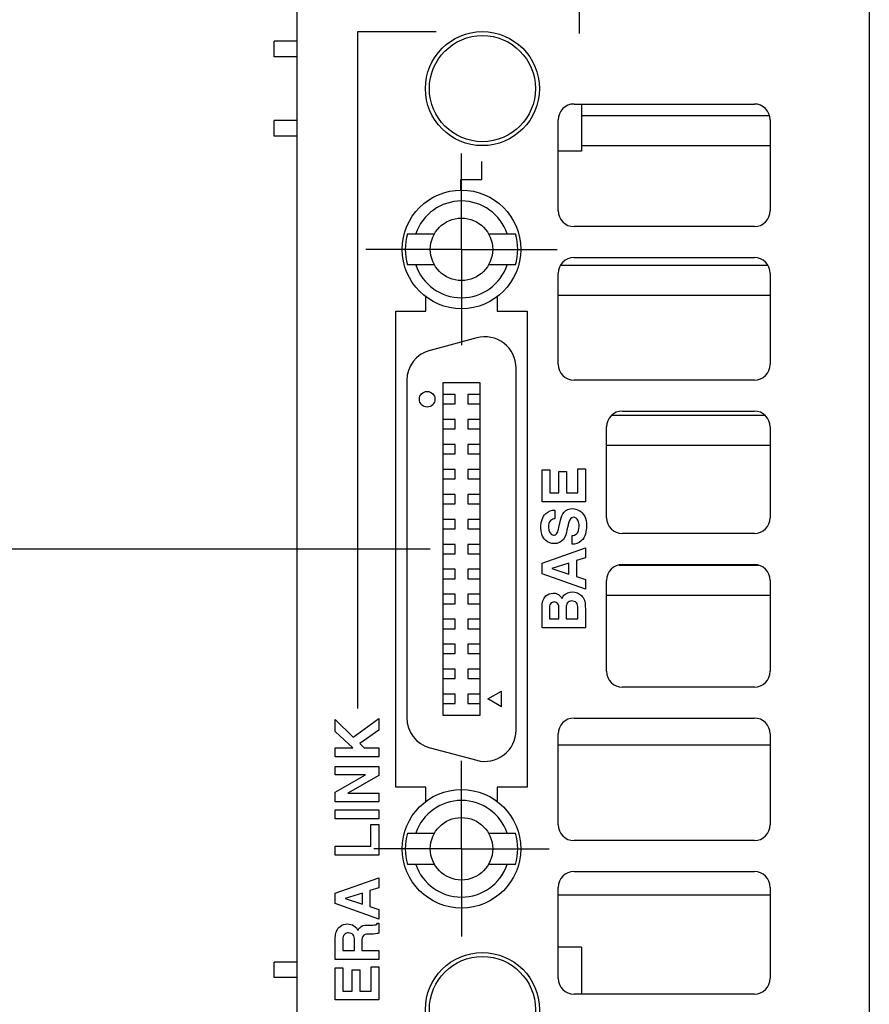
# Model space of a CAD drawing. Header units: inches. Extents: x 0 to 22, y 0 to 17.
# Tile 6 of 17: x 6.2 to 7.3, y 9.4 to 10.6. Entities that reach past the tile are written whole.
import ezdxf

# ---------------------------------------------------------------- set-up
doc = ezdxf.new("R2010")
doc.units = ezdxf.units.IN
doc.header["$LTSCALE"] = 1.21
doc.header["$MEASUREMENT"] = 0
doc.linetypes.add('CENTER', pattern=[0.6, 0.375, -0.075, 0.075, -0.075])
doc.layers.get('0').update_dxf_attribs({"linetype": 'CONTINUOUS'})
doc.layers.add('02___PRT_ALL_AXES', color=7, linetype='CONTINUOUS')
doc.layers.add('DIMENSIONS', color=7, linetype='CONTINUOUS')
doc.styles.get("Standard").update_dxf_attribs({"font": 'txt', "width": 0.8})
doc.dimstyles.new('DIMSTYLE_1', dxfattribs={"dimtxt": 0.125, "dimasz": 0.18, "dimexe": 0.125, "dimexo": 0.0625, "dimgap": 0.0625, "dimtad": 0, "dimtih": 1, "dimtoh": 1, "dimzin": 0, "dimdsep": 46, "dimtxsty": 'STANDARD', "dimblk": '_FILLED', "dimblk1": '_FILLED', "dimblk2": '_FILLED', "dimcen": 0.09, "dimazin": 0, "dimtp": 0.01, "dimtm": 0.01, "dimtfac": 1, "dimtofl": 0, "dimtmove": 0, "dimatfit": 3, "dimldrblk": '_FILLED', "dimfxl": 1, "dimtolj": 1, "dimtzin": 0, "dimarcsym": 0})
doc.dimstyles.new('DIMSTYLE_2', dxfattribs={"dimtxt": 0.125, "dimasz": 0.18, "dimexe": 0.125, "dimexo": 0.0625, "dimgap": 0.0625, "dimtad": 0, "dimtih": 1, "dimtoh": 1, "dimzin": 0, "dimdsep": 46, "dimtxsty": 'STANDARD', "dimblk": '_FILLED', "dimblk1": '_FILLED', "dimblk2": '_FILLED', "dimcen": 0.09, "dimazin": 0, "dimtp": 0.01, "dimtm": 0.01, "dimtfac": 1, "dimtofl": 0, "dimtmove": 0, "dimatfit": 3, "dimldrblk": '_FILLED', "dimfxl": 1, "dimtolj": 1, "dimtzin": 0, "dimarcsym": 0})

# ---------------------------------------------------------------- blocks, each defined once
blk = doc.blocks.new('_FILLED')
at = {"color": 0, "linetype": 'BYBLOCK'}
blk.add_solid([(0, 0), (-1, 0.1736), (-1, -0.1736)], dxfattribs=at)
blk = doc.blocks.new('*D0')
at = {"layer": 'DIMENSIONS', "color": 2, "linetype": 'CONTINUOUS'}
for p, q in [((6.3975, 12.2594), (3.8411, 12.2594)), ((3.9661, 12.2594), (3.9661, 10.2779)), ((3.9661, 8.0464), (3.9661, 9.8404)), ((6.668, 8.0464), (3.8411, 8.0464))]:
    blk.add_line(p, q, dxfattribs=at)
at = {"layer": 'DIMENSIONS', "color": 2, "linetype": 'CONTINUOUS', "xscale": 0.18, "yscale": 0.18, "zscale": 0.18}
for p, rotation in [((3.9661, 12.2594), 90), ((3.9661, 8.0464), 270)]:
    blk.add_blockref('_FILLED', p, dxfattribs=dict(at, rotation=rotation))
at = {"layer": 'DIMENSIONS', "color": 2, "linetype": 'CONTINUOUS', "insert": (3.9161, 10.2154), "char_height": 0.125, "width": 0.7, "attachment_point": 2, "line_spacing_factor": 0.9}
blk.add_mtext('107.01\\P[4.213]', dxfattribs=at)
blk = doc.blocks.new('*D6')
at = {"layer": 'DIMENSIONS', "color": 2, "linetype": 'CONTINUOUS'}
for p, q in [((6.3975, 12.2594), (5.6581, 12.2594)), ((5.7831, 12.2594), (5.7831, 11.2337)), ((5.7831, 9.958), (5.7831, 10.7962)), ((6.7559, 9.958), (5.6581, 9.958))]:
    blk.add_line(p, q, dxfattribs=at)
at = {"layer": 'DIMENSIONS', "color": 2, "linetype": 'CONTINUOUS', "xscale": 0.18, "yscale": 0.18, "zscale": 0.18}
for p, rotation in [((5.7831, 12.2594), 90), ((5.7831, 9.958), 270)]:
    blk.add_blockref('_FILLED', p, dxfattribs=dict(at, rotation=rotation))
at = {"layer": 'DIMENSIONS', "color": 2, "linetype": 'CONTINUOUS', "insert": (5.6831, 11.1712), "char_height": 0.125, "width": 0.7, "attachment_point": 2, "line_spacing_factor": 0.9}
blk.add_mtext('58.46\\P[2.301]', dxfattribs=at)
blk = doc.blocks.new('*D7')
at = {"layer": 'DIMENSIONS', "color": 2, "linetype": 'CONTINUOUS'}
for p, q in [((6.3975, 12.2594), (4.8202, 12.2594)), ((4.9452, 12.2594), (4.9452, 10.653)), ((4.9452, 8.7966), (4.9452, 10.2155)), ((6.8145, 8.7966), (4.8202, 8.7966))]:
    blk.add_line(p, q, dxfattribs=at)
at = {"layer": 'DIMENSIONS', "color": 2, "linetype": 'CONTINUOUS', "xscale": 0.18, "yscale": 0.18, "zscale": 0.18}
for p, rotation in [((4.9452, 12.2594), 90), ((4.9452, 8.7966), 270)]:
    blk.add_blockref('_FILLED', p, dxfattribs=dict(at, rotation=rotation))
at = {"layer": 'DIMENSIONS', "color": 2, "linetype": 'CONTINUOUS', "insert": (4.8452, 10.5905), "char_height": 0.125, "width": 0.7, "attachment_point": 2, "line_spacing_factor": 0.9}
blk.add_mtext('87.96\\P[3.463]', dxfattribs=at)

msp = doc.modelspace()

# ---------------------------------------------------------------- linework, layer by layer
at = {"color": 3, "linetype": 'CONTINUOUS'}
for p, q in [((6.588, 7.9305), (6.588, 12.0134)), ((7.31, 11.9824), (7.31, 7.9305)), ((6.9375, 10.5193), (7.165, 10.5193)), ((6.9175, 10.3847), (6.9175, 10.4993)), ((7.185, 10.4993), (7.185, 10.3847)), ((7.165, 10.3647), (6.9375, 10.3647)), ((6.9375, 10.3257), (7.165, 10.3257)), ((6.9175, 10.1911), (6.9175, 10.3057)), ((7.185, 10.3057), (7.185, 10.1911)), ((6.7505, 10.258), (6.7505, 10.2765)), ((6.8405, 10.2765), (6.8405, 10.258)), ((6.7125, 10.258), (6.7505, 10.258)), ((6.7125, 9.658), (6.7125, 10.258)), ((6.8405, 10.258), (6.8785, 10.258)), ((6.8785, 10.258), (6.8785, 9.658)), ((7.165, 10.1711), (6.9375, 10.1711)), ((6.9985, 10.1321), (7.165, 10.1321)), ((6.9785, 9.9976), (6.9785, 10.1121)), ((7.185, 10.1121), (7.185, 9.9976)), ((7.165, 9.9776), (6.9985, 9.9776)), ((6.9985, 9.9386), (7.165, 9.9386)), ((6.9785, 9.804), (6.9785, 9.9186)), ((7.185, 9.9186), (7.185, 9.804)), ((7.165, 9.784), (6.9985, 9.784)), ((6.9375, 9.745), (7.165, 9.745)), ((6.9175, 9.6104), (6.9175, 9.725)), ((7.185, 9.725), (7.185, 9.6104)), ((6.7505, 9.658), (6.7125, 9.658)), ((6.7505, 9.6396), (6.7505, 9.658)), ((6.8785, 9.658), (6.8405, 9.658)), ((6.8405, 9.658), (6.8405, 9.6396)), ((7.165, 9.5904), (6.9375, 9.5904)), ((6.9375, 9.5514), (7.165, 9.5514)), ((6.9175, 9.4169), (6.9175, 9.5314)), ((7.185, 9.5314), (7.185, 9.4169)), ((7.165, 9.3969), (6.9375, 9.3969))]:
    msp.add_line(p, q, dxfattribs=at)
at = {"color": 40, "linetype": 'CONTINUOUS'}
for p, q in [((6.6646, 9.757), (6.6646, 10.6106)), ((6.6646, 10.6106), (6.7635, 10.6106)), ((6.8207, 10.4468), (6.8207, 10.4238)), ((6.8207, 10.4238), (6.7943, 10.4238)), ((6.7943, 10.4238), (6.7943, 10.4108)), ((6.8971, 10.0581), (6.9068, 10.0581)), ((6.8971, 10.0178), (6.8971, 10.0581)), ((6.9068, 10.0581), (6.9068, 10.0291)), ((6.9422, 10.0594), (6.9518, 10.0594)), ((6.9422, 10.0291), (6.9422, 10.0594)), ((6.9518, 10.0594), (6.9518, 10.0178)), ((6.9183, 10.0558), (6.928, 10.0558)), ((6.9183, 10.0291), (6.9183, 10.0558)), ((6.928, 10.0558), (6.928, 10.0291)), ((6.9068, 10.0291), (6.9183, 10.0291)), ((6.928, 10.0291), (6.9422, 10.0291)), ((6.9518, 10.0178), (6.8971, 10.0178)), ((6.9133, 10.0073), (6.9133, 9.9963)), ((6.9173, 9.9814), (6.9206, 9.9947)), ((6.9299, 9.9882), (6.9286, 9.9823)), ((6.935, 9.9641), (6.935, 9.975)), ((6.8971, 9.9402), (6.9518, 9.9595)), ((6.9518, 9.9595), (6.9518, 9.9471)), ((6.9518, 9.9471), (6.9405, 9.9435)), ((6.8971, 9.927), (6.8971, 9.9402)), ((6.9311, 9.9403), (6.9094, 9.9336)), ((6.9094, 9.9334), (6.9311, 9.9264)), ((6.9311, 9.9264), (6.9311, 9.9403)), ((6.9405, 9.9435), (6.9405, 9.9233)), ((6.9518, 9.9075), (6.8971, 9.927)), ((6.9405, 9.9233), (6.9518, 9.9195)), ((6.9518, 9.9195), (6.9518, 9.9075)), ((6.8971, 9.8589), (6.8971, 9.8855)), ((6.9277, 9.8844), (6.9277, 9.8699)), ((6.9424, 9.8699), (6.9424, 9.8839)), ((6.9065, 9.883), (6.9065, 9.8699)), ((6.9185, 9.8699), (6.9185, 9.8833)), ((6.9518, 9.8821), (6.9518, 9.8589)), ((6.9518, 9.8589), (6.8971, 9.8589)), ((6.9065, 9.8699), (6.9185, 9.8699)), ((6.9277, 9.8699), (6.9424, 9.8699)), ((6.6363, 9.743), (6.6588, 9.7207)), ((6.6363, 9.7282), (6.6363, 9.743)), ((6.6588, 9.7207), (6.6911, 9.7443)), ((6.6911, 9.7443), (6.6911, 9.7296)), ((6.6586, 9.7073), (6.6363, 9.7282)), ((6.6911, 9.7296), (6.6671, 9.7127)), ((6.6671, 9.7127), (6.6726, 9.7073)), ((6.6363, 9.7073), (6.6586, 9.7073)), ((6.6363, 9.6959), (6.6363, 9.7073)), ((6.6726, 9.7073), (6.6911, 9.7073)), ((6.6911, 9.7073), (6.6911, 9.6959)), ((6.6911, 9.6959), (6.6363, 9.6959)), ((6.6363, 9.684), (6.6911, 9.684)), ((6.6363, 9.6733), (6.6363, 9.684)), ((6.6745, 9.6733), (6.6363, 9.6733)), ((6.6363, 9.6514), (6.6745, 9.6732)), ((6.6911, 9.6726), (6.6521, 9.6502)), ((6.6911, 9.684), (6.6911, 9.6726)), ((6.6363, 9.6394), (6.6363, 9.6514)), ((6.6521, 9.6501), (6.6911, 9.6501)), ((6.6911, 9.6501), (6.6911, 9.6394)), ((6.6911, 9.6394), (6.6363, 9.6394)), ((6.6363, 9.6292), (6.6911, 9.6292)), ((6.6363, 9.6177), (6.6363, 9.6292)), ((6.6911, 9.6292), (6.6911, 9.6177)), ((6.6911, 9.6177), (6.6363, 9.6177)), ((6.6812, 9.6107), (6.6911, 9.6107)), ((6.6812, 9.5834), (6.6812, 9.6107)), ((6.6911, 9.6107), (6.6911, 9.572)), ((6.6363, 9.5834), (6.6812, 9.5834)), ((6.6363, 9.572), (6.6363, 9.5834)), ((6.6911, 9.572), (6.6363, 9.572)), ((6.6363, 9.5241), (6.6911, 9.5434)), ((6.6911, 9.5434), (6.6911, 9.5309)), ((6.6363, 9.5109), (6.6363, 9.5241)), ((6.6704, 9.5242), (6.6487, 9.5174)), ((6.6704, 9.5103), (6.6704, 9.5242)), ((6.6911, 9.5309), (6.6798, 9.5274)), ((6.6798, 9.5274), (6.6798, 9.5072)), ((6.6487, 9.5173), (6.6704, 9.5103)), ((6.6911, 9.4913), (6.6363, 9.5109)), ((6.6798, 9.5072), (6.6911, 9.5034)), ((6.6911, 9.5034), (6.6911, 9.4913)), ((6.6897, 9.4863), (6.6911, 9.4863)), ((6.6911, 9.4863), (6.6911, 9.4736)), ((6.6363, 9.4405), (6.6363, 9.4682)), ((6.6458, 9.4659), (6.6458, 9.4517)), ((6.6605, 9.4517), (6.6605, 9.4651)), ((6.6697, 9.4635), (6.6697, 9.4517)), ((6.6458, 9.4517), (6.6605, 9.4517)), ((6.6697, 9.4517), (6.6911, 9.4517)), ((6.6911, 9.4517), (6.6911, 9.4405)), ((6.6911, 9.4405), (6.6363, 9.4405)), ((6.6363, 9.4298), (6.646, 9.4298)), ((6.6363, 9.3895), (6.6363, 9.4298)), ((6.646, 9.4298), (6.646, 9.4007)), ((6.6576, 9.4274), (6.6672, 9.4274)), ((6.6576, 9.4007), (6.6576, 9.4274)), ((6.6672, 9.4274), (6.6672, 9.4007)), ((6.6814, 9.4311), (6.6911, 9.4311)), ((6.6814, 9.4007), (6.6814, 9.4311)), ((6.6911, 9.4311), (6.6911, 9.3895)), ((6.646, 9.4007), (6.6576, 9.4007)), ((6.6672, 9.4007), (6.6814, 9.4007)), ((6.6911, 9.3895), (6.6363, 9.3895))]:
    msp.add_line(p, q, dxfattribs=at)
at = {"color": 7, "linetype": 'CONTINUOUS'}
for p, q in [((6.5593, 10.5789), (6.5593, 10.5986)), ((6.588, 10.5986), (6.5593, 10.5986)), ((6.588, 10.5789), (6.5593, 10.5789)), ((6.947, 10.5193), (6.947, 10.46)), ((7.184, 10.5045), (6.947, 10.5045)), ((6.5593, 10.4789), (6.5593, 10.4986)), ((6.588, 10.4986), (6.5593, 10.4986)), ((6.588, 10.4789), (6.5593, 10.4789)), ((6.947, 10.46), (6.9175, 10.46)), ((6.947, 10.4671), (7.185, 10.4671)), ((6.7274, 10.3557), (6.7614, 10.3557)), ((6.8296, 10.3557), (6.8635, 10.3557)), ((6.7614, 10.3163), (6.7274, 10.3163)), ((6.8635, 10.3163), (6.8296, 10.3163)), ((7.1821, 10.3155), (6.9204, 10.3155)), ((6.9175, 10.2781), (7.185, 10.2781)), ((6.8148, 10.2244), (6.7558, 10.2086)), ((6.8644, 9.7297), (6.8644, 10.1864)), ((6.7266, 10.1706), (6.7266, 9.7455)), ((6.8191, 10.1677), (6.7719, 10.1677)), ((6.7719, 10.1677), (6.7719, 9.7484)), ((6.8191, 9.7484), (6.8191, 10.1677)), ((6.7876, 10.1529), (6.7719, 10.1529)), ((6.7876, 10.1411), (6.7876, 10.1529)), ((6.8191, 10.1529), (6.8033, 10.1529)), ((6.8033, 10.1529), (6.8033, 10.1411)), ((6.7719, 10.1411), (6.7876, 10.1411)), ((6.8033, 10.1411), (6.8191, 10.1411)), ((6.7876, 10.1214), (6.7719, 10.1214)), ((6.7876, 10.1096), (6.7876, 10.1214)), ((6.8191, 10.1214), (6.8033, 10.1214)), ((6.8033, 10.1214), (6.8033, 10.1096)), ((7.1788, 10.1265), (6.9855, 10.1265)), ((6.7719, 10.1096), (6.7876, 10.1096)), ((6.8033, 10.1096), (6.8191, 10.1096)), ((6.7876, 10.0899), (6.7719, 10.0899)), ((6.7876, 10.0781), (6.7876, 10.0899)), ((6.8191, 10.0899), (6.8033, 10.0899)), ((6.8033, 10.0899), (6.8033, 10.0781)), ((6.9785, 10.0891), (7.185, 10.0891)), ((6.7719, 10.0781), (6.7876, 10.0781)), ((6.8033, 10.0781), (6.8191, 10.0781)), ((6.7876, 10.0584), (6.7719, 10.0584)), ((6.7876, 10.0466), (6.7876, 10.0584)), ((6.8191, 10.0584), (6.8033, 10.0584)), ((6.8033, 10.0584), (6.8033, 10.0466)), ((6.7719, 10.0466), (6.7876, 10.0466)), ((6.8033, 10.0466), (6.8191, 10.0466)), ((6.7876, 10.0269), (6.7719, 10.0269)), ((6.7876, 10.0151), (6.7876, 10.0269)), ((6.8191, 10.0269), (6.8033, 10.0269)), ((6.8033, 10.0269), (6.8033, 10.0151)), ((6.7719, 10.0151), (6.7876, 10.0151)), ((6.8033, 10.0151), (6.8191, 10.0151)), ((6.7876, 9.9954), (6.7719, 9.9954)), ((6.7876, 9.9836), (6.7876, 9.9954)), ((6.8191, 9.9954), (6.8033, 9.9954)), ((6.8033, 9.9954), (6.8033, 9.9836)), ((6.7719, 9.9836), (6.7876, 9.9836)), ((6.8033, 9.9836), (6.8191, 9.9836)), ((6.7876, 9.9639), (6.7719, 9.9639)), ((6.7876, 9.9521), (6.7876, 9.9639)), ((6.8191, 9.9639), (6.8033, 9.9639)), ((6.8033, 9.9639), (6.8033, 9.9521)), ((6.7719, 9.9521), (6.7876, 9.9521)), ((6.8033, 9.9521), (6.8191, 9.9521)), ((7.1702, 9.9375), (6.9946, 9.9375)), ((6.7876, 9.9325), (6.7719, 9.9325)), ((6.7876, 9.9206), (6.7876, 9.9325)), ((6.8191, 9.9325), (6.8033, 9.9325)), ((6.8033, 9.9325), (6.8033, 9.9206)), ((6.7719, 9.9206), (6.7876, 9.9206)), ((6.8033, 9.9206), (6.8191, 9.9206)), ((6.7876, 9.901), (6.7719, 9.901)), ((6.7876, 9.8891), (6.7876, 9.901)), ((6.8191, 9.901), (6.8033, 9.901)), ((6.8033, 9.901), (6.8033, 9.8891)), ((6.9785, 9.9001), (7.185, 9.9001)), ((6.7719, 9.8891), (6.7876, 9.8891)), ((6.8033, 9.8891), (6.8191, 9.8891)), ((6.7876, 9.8695), (6.7719, 9.8695)), ((6.7876, 9.8576), (6.7876, 9.8695)), ((6.8191, 9.8695), (6.8033, 9.8695)), ((6.8033, 9.8695), (6.8033, 9.8576)), ((6.7719, 9.8576), (6.7876, 9.8576)), ((6.8033, 9.8576), (6.8191, 9.8576)), ((6.7876, 9.838), (6.7719, 9.838)), ((6.7876, 9.8262), (6.7876, 9.838)), ((6.8191, 9.838), (6.8033, 9.838)), ((6.8033, 9.838), (6.8033, 9.8262)), ((6.7719, 9.8262), (6.7876, 9.8262)), ((6.8033, 9.8262), (6.8191, 9.8262)), ((6.7876, 9.8065), (6.7719, 9.8065)), ((6.7876, 9.7947), (6.7876, 9.8065)), ((6.8191, 9.8065), (6.8033, 9.8065)), ((6.8033, 9.8065), (6.8033, 9.7947)), ((6.7719, 9.7947), (6.7876, 9.7947)), ((6.8033, 9.7947), (6.8191, 9.7947)), ((6.7876, 9.775), (6.7719, 9.775)), ((6.7876, 9.7632), (6.7876, 9.775)), ((6.8191, 9.775), (6.8033, 9.775)), ((6.8033, 9.775), (6.8033, 9.7632)), ((6.8289, 9.7691), (6.846, 9.7789)), ((6.846, 9.7592), (6.846, 9.7789)), ((6.7719, 9.7632), (6.7876, 9.7632)), ((6.8033, 9.7632), (6.8191, 9.7632)), ((6.846, 9.7592), (6.8289, 9.7691)), ((6.7719, 9.7484), (6.8191, 9.7484)), ((6.9175, 9.7112), (7.185, 9.7112)), ((6.7558, 9.7075), (6.8148, 9.6917)), ((6.7274, 9.5998), (6.7614, 9.5998)), ((6.8296, 9.5998), (6.8635, 9.5998)), ((6.7614, 9.5604), (6.7274, 9.5604)), ((6.8635, 9.5604), (6.8296, 9.5604)), ((6.9175, 9.5222), (7.185, 9.5222)), ((6.947, 9.4562), (6.9175, 9.4562)), ((6.947, 9.4562), (6.947, 9.3969)), ((6.588, 9.4373), (6.5593, 9.4373)), ((6.5593, 9.4176), (6.5593, 9.4373)), ((6.588, 9.4176), (6.5593, 9.4176))]:
    msp.add_line(p, q, dxfattribs=at)
at = {"color": 3, "linetype": 'CONTINUOUS'}
for centre in [(6.8219, 10.5387), (6.8219, 9.3773)]:
    msp.add_circle(centre, 0.0719, dxfattribs=at)
at = {"color": 7, "linetype": 'CONTINUOUS'}
for centre, radius in [((6.8219, 10.5387), 0.0669), ((6.7955, 10.336), 0.0394), ((6.7522, 10.147), 0.00984), ((6.7955, 9.5801), 0.0394), ((6.8219, 9.3774), 0.0669)]:
    msp.add_circle(centre, radius, dxfattribs=at)
at = {"color": 3, "linetype": 'CONTINUOUS'}
for centre, start, end in [((6.9375, 10.4993), 90, 180), ((7.165, 10.4993), 0, 90), ((6.9375, 10.3847), 180, 270), ((7.165, 10.3847), 270, 360), ((6.9375, 10.3057), 90, 180), ((7.165, 10.3057), 0, 90), ((6.9375, 10.1911), 180, 270), ((7.165, 10.1911), 270, 360), ((6.9985, 10.1121), 90, 180), ((7.165, 10.1121), 0, 90), ((6.9985, 9.9976), 180, 270), ((7.165, 9.9976), 270, 360), ((6.9985, 9.9186), 90, 180), ((7.165, 9.9186), 0, 90), ((6.9985, 9.804), 180, 270), ((7.165, 9.804), 270, 360), ((6.9375, 9.725), 90, 180), ((7.165, 9.725), 0, 90), ((6.9375, 9.6104), 180, 270), ((7.165, 9.6104), 270, 360), ((6.9375, 9.5314), 90, 180), ((7.165, 9.5314), 0, 90), ((6.9375, 9.4169), 180, 270), ((7.165, 9.4169), 270, 360)]:
    msp.add_arc(centre, 0.02, start, end, dxfattribs=at)
at = {"color": 7, "linetype": 'CONTINUOUS'}
for centre, radius, start, end in [((6.7955, 10.336), 0.061, 18.8191, 161.1809), ((6.7955, 10.336), 0.0709, 163.8724, 196.1276), ((6.7955, 10.336), 0.0709, 343.8724, 16.1276), ((6.7955, 10.336), 0.061, 198.8191, 341.1809), ((6.825, 10.1864), 0.0394, 0, 105), ((6.7659, 10.1706), 0.0394, 105, 180), ((6.7659, 9.7455), 0.0394, 180, 255), ((6.825, 9.7297), 0.0394, 255, 360), ((6.7955, 9.5801), 0.061, 18.8191, 161.1809), ((6.7955, 9.5801), 0.0709, 163.8724, 196.1276), ((6.7955, 9.5801), 0.0709, 343.8724, 16.1276), ((6.7955, 9.5801), 0.061, 198.8191, 341.1809)]:
    msp.add_arc(centre, radius, start, end, dxfattribs=at)
at = {"color": 40, "linetype": 'CONTINUOUS'}
for points, knots in [([(6.9206, 9.9947), (6.9215, 9.9983), (6.9236, 10.0059), (6.9316, 10.0091), (6.9354, 10.0091)], [0, 0, 0, 0, 0.491649, 1, 1, 1, 1]), ([(6.9354, 10.0091), (6.9412, 10.0091), (6.952, 10.0025), (6.9533, 9.9918), (6.9533, 9.9875)], [0, 0, 0, 0, 0.577169, 1, 1, 1, 1]), ([(6.8956, 9.986), (6.8956, 9.992), (6.8987, 10.0033), (6.9092, 10.0073), (6.9133, 10.0073)], [0, 0, 0, 0, 0.597349, 1, 1, 1, 1]), ([(6.9133, 9.9963), (6.9115, 9.9961), (6.9062, 9.9944), (6.9051, 9.9884), (6.9051, 9.9851)], [0, 0, 0, 0, 0.355957, 1, 1, 1, 1]), ([(6.9367, 9.9981), (6.934, 9.9981), (6.931, 9.9933), (6.9303, 9.9895), (6.9299, 9.9882)], [0, 0, 0, 0, 0.666553, 1, 1, 1, 1]), ([(6.9438, 9.9866), (6.9438, 9.9893), (6.9439, 9.9945), (6.939, 9.9981), (6.9367, 9.9981)], [0, 0, 0, 0, 0.536272, 1, 1, 1, 1]), ([(6.9125, 9.9649), (6.9087, 9.9649), (6.8981, 9.9684), (6.8956, 9.9799), (6.8956, 9.986)], [0, 0, 0, 0, 0.384232, 1, 1, 1, 1]), ([(6.9533, 9.9875), (6.9533, 9.9807), (6.9508, 9.9679), (6.9391, 9.9641), (6.935, 9.9641)], [0, 0, 0, 0, 0.620315, 1, 1, 1, 1]), ([(6.935, 9.975), (6.937, 9.9751), (6.9426, 9.977), (6.9438, 9.9833), (6.9438, 9.9866)], [0, 0, 0, 0, 0.371132, 1, 1, 1, 1]), ([(6.9116, 9.9756), (6.9125, 9.9756), (6.9156, 9.9761), (6.9169, 9.9794), (6.9173, 9.9814)], [0, 0, 0, 0, 0.307013, 1, 1, 1, 1]), ([(6.9286, 9.9823), (6.9276, 9.9782), (6.9262, 9.9689), (6.9168, 9.9649), (6.9125, 9.9649)], [0, 0, 0, 0, 0.495935, 1, 1, 1, 1]), ([(6.8971, 9.8855), (6.8971, 9.8903), (6.8993, 9.8994), (6.9078, 9.9024), (6.9111, 9.9024)], [0, 0, 0, 0, 0.595207, 1, 1, 1, 1]), ([(6.9111, 9.9024), (6.9127, 9.9024), (6.9174, 9.902), (6.921, 9.8982), (6.9223, 9.8956)], [0, 0, 0, 0, 0.363453, 1, 1, 1, 1]), ([(6.9223, 9.8956), (6.9229, 9.8971), (6.9255, 9.9022), (6.9317, 9.9041), (6.9356, 9.9041)], [0, 0, 0, 0, 0.289972, 1, 1, 1, 1]), ([(6.9469, 9.8994), (6.9476, 9.8986), (6.9517, 9.894), (6.9518, 9.8871), (6.9518, 9.8821)], [0, 0, 0, 0, 0.174466, 1, 1, 1, 1]), ([(6.9124, 9.8914), (6.9107, 9.8914), (6.9065, 9.8894), (6.9065, 9.8851), (6.9065, 9.883)], [0, 0, 0, 0, 0.450794, 1, 1, 1, 1]), ([(6.9185, 9.8833), (6.9185, 9.8853), (6.9181, 9.8894), (6.9141, 9.8914), (6.9124, 9.8914)], [0, 0, 0, 0, 0.529522, 1, 1, 1, 1]), ([(6.9344, 9.8927), (6.9325, 9.8927), (6.9283, 9.8906), (6.9277, 9.8864), (6.9277, 9.8844)], [0, 0, 0, 0, 0.494363, 1, 1, 1, 1]), ([(6.9424, 9.8839), (6.9424, 9.8862), (6.9416, 9.8912), (6.9365, 9.8927), (6.9344, 9.8927)], [0, 0, 0, 0, 0.508837, 1, 1, 1, 1]), ([(6.6788, 9.4839), (6.6804, 9.4839), (6.6838, 9.4838), (6.6889, 9.4843), (6.6897, 9.4863)], [0, 0, 0, 0, 0.435479, 1, 1, 1, 1]), ([(6.6363, 9.4682), (6.6363, 9.4733), (6.6396, 9.4828), (6.6485, 9.4854), (6.6518, 9.4854)], [0, 0, 0, 0, 0.603959, 1, 1, 1, 1]), ([(6.653, 9.474), (6.6513, 9.474), (6.647, 9.4729), (6.6458, 9.4683), (6.6458, 9.4659)], [0, 0, 0, 0, 0.412019, 1, 1, 1, 1]), ([(6.6605, 9.4651), (6.6605, 9.4674), (6.66, 9.4725), (6.655, 9.474), (6.653, 9.474)], [0, 0, 0, 0, 0.526443, 1, 1, 1, 1]), ([(6.6649, 9.4769), (6.6657, 9.4789), (6.669, 9.484), (6.6754, 9.4839), (6.6788, 9.4839)], [0, 0, 0, 0, 0.387164, 1, 1, 1, 1]), ([(6.6801, 9.4724), (6.6774, 9.4724), (6.6707, 9.473), (6.6697, 9.4662), (6.6697, 9.4635)], [0, 0, 0, 0, 0.50276, 1, 1, 1, 1]), ([(6.6911, 9.4736), (6.6905, 9.4734), (6.6868, 9.4725), (6.6831, 9.4724), (6.6801, 9.4724)], [0, 0, 0, 0, 0.187379, 1, 1, 1, 1])]:
    msp.add_open_spline(points, degree=3, knots=knots, dxfattribs=at)
for points in [[(6.9051, 9.9851), (6.9051, 9.9813), (6.9078, 9.9756), (6.9116, 9.9756)], [(6.9356, 9.9041), (6.9397, 9.9041), (6.944, 9.9023), (6.9469, 9.8994)], [(6.6518, 9.4854), (6.657, 9.4854), (6.6632, 9.4818), (6.6649, 9.4769)]]:
    msp.add_open_spline(points, degree=3, dxfattribs=at)
at = {"layer": '02___PRT_ALL_AXES', "color": 7, "linetype": 'CENTER'}
for p, q in [((6.944, 10.7486), (6.944, 10.6081)), ((6.7955, 10.336), (6.7955, 10.4567)), ((6.7955, 10.336), (6.6748, 10.336)), ((6.7955, 10.336), (6.9162, 10.336)), ((6.7955, 10.336), (6.7955, 10.2153)), ((6.7955, 9.5801), (6.7955, 9.6908)), ((6.7955, 9.5801), (6.6847, 9.5801)), ((6.7955, 9.5801), (6.9062, 9.5801)), ((6.7955, 9.5801), (6.7955, 9.4693))]:
    msp.add_line(p, q, dxfattribs=at)
at = {"layer": '02___PRT_ALL_AXES', "color": 7, "linetype": 'CONTINUOUS'}
for centre in [(6.7955, 10.336), (6.7955, 9.5801)]:
    msp.add_circle(centre, 0.0748, dxfattribs=at)

# ---------------------------------------------------------------- dimensions: what is measured, and where the dimension line sits
at = {"layer": 'DIMENSIONS', "color": 2, "linetype": 'CONTINUOUS'}
for base, p1, p2, angle, dimstyle, picture, middle in [((3.9661, 12.2594), (6.7305, 8.0464), (6.46, 12.2594), 90, 'DIMSTYLE_1', '*D0', (3.9661, 10.0592)), ((4.9452, 8.7966), (6.46, 12.2594), (6.877, 8.7966), 270, 'DIMSTYLE_2', '*D7', (4.9452, 10.4343)), ((5.7831, 9.958), (6.46, 12.2594), (6.8184, 9.958), 270, 'DIMSTYLE_2', '*D6', (5.7831, 11.015))]:
    dim = msp.add_linear_dim(base=base, p1=p1, p2=p2, angle=angle, text='<>\\P[]', dimstyle=dimstyle, dxfattribs=at)
    dim.commit()
    dim.dimension.update_dxf_attribs({"geometry": picture, "text_midpoint": middle, "dimtype": 160})

doc.saveas('drawing.dxf')
